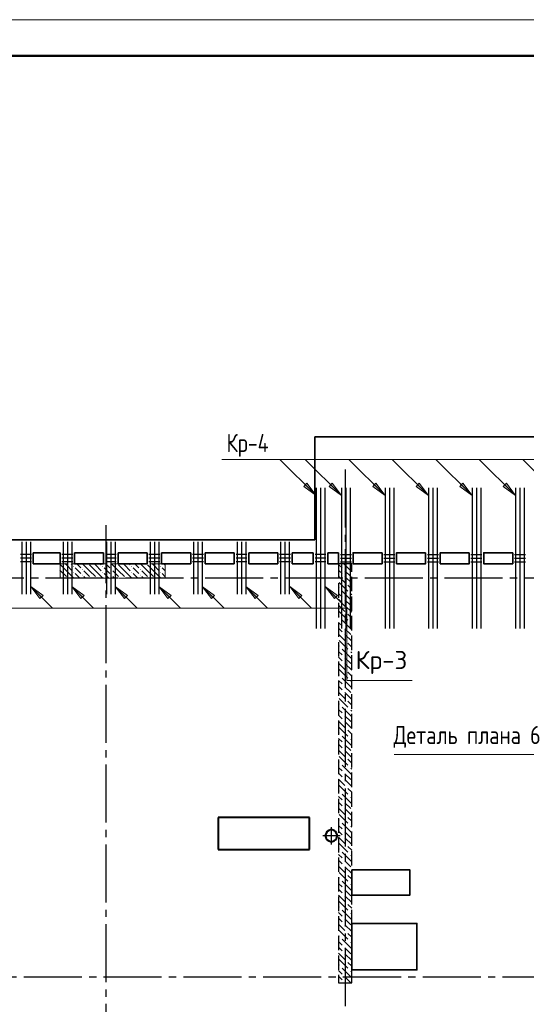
# Model space of a CAD drawing. Header units: millimetres. Extents: x 40580 to 1930067, y -240640 to 81020.
# Tile 71 of 256: x 363649 to 370634, y -211627 to -198052. Entities that reach past the tile are written whole.
import ezdxf

# ---------------------------------------------------------------- set-up
doc = ezdxf.new("R2010")
doc.units = ezdxf.units.MM
for name, pattern in [('______2', [270, 200, -70]), ('______5', [1100, 800, -100, 100, -100]), ('CENTER', [2, 1.25, -0.25, 0.25, -0.25])]:
    doc.linetypes.add(name, pattern=pattern)
for name, color, linetype, lineweight in [('S1 Стержни арматуры фон', 7, 'Continuous', 25), ('Standard', 7, 'Continuous', 25), ('ЖБ Перекрытие верхний уровень', 7, 'Continuous', 35), ('ОСИ', 7, 'CENTER', 15), ('Основная', 7, 'Continuous', 40), ('Позиционная метка номер позиции', 7, 'Continuous', 13), ('Поперечное армирование AW фон', 7, 'Continuous', 25), ('Примечания', 7, 'Continuous', 13)]:
    doc.layers.add(name, color=color, linetype=linetype, lineweight=lineweight)
doc.layers.add('ЖБ Пилон', color=7, linetype='______2', lineweight=13, true_color=0xa0a0a0)
doc.layers.add('ЖБ Стена верхний уровень', color=7, linetype='______2', true_color=0x656565)
doc.styles.add('GOST 2.304', font='isocpeur.ttf', dxfattribs={"width": 0.8})
doc.styles.add('ISOCPEUR', font='isocpeur.ttf')

msp = doc.modelspace()

# ---------------------------------------------------------------- hatches: boundary and pattern name
at = {"layer": 'ЖБ Пилон', "linetype": 'Continuous', "lineweight": -3, "transparency": 33554687}
for points in [[(364386.5, -205589.2), (364393, -205582.7), (364399.5, -205589.2), (364393, -205595.7)], [(364506.5, -205629.2), (364513, -205622.7), (364519.5, -205629.2), (364513, -205635.7)], [(364596.4, -205552.3), (364593, -205555.7), (364589.7, -205552.3)], [(364786.5, -205589.2), (364793, -205582.7), (364799.5, -205589.2), (364793, -205595.7)], [(364906.5, -205629.2), (364913, -205622.7), (364919.5, -205629.2), (364913, -205635.7)], [(364996.4, -205552.3), (364993, -205555.7), (364989.7, -205552.3)], [(365186.5, -205589.2), (365193, -205582.7), (365199.5, -205589.2), (365193, -205595.7)], [(365306.5, -205629.2), (365313, -205622.7), (365319.5, -205629.2), (365313, -205635.7)], [(365396.4, -205552.3), (365393, -205555.7), (365389.7, -205552.3)], [(365586.5, -205589.2), (365593, -205582.7), (365599.5, -205589.2), (365593, -205595.7)], [(364226.5, -205749.2), (364233, -205742.7), (364239.5, -205749.2), (364236.4, -205752.3), (364229.7, -205752.3)], [(364306.5, -205749.2), (364313, -205742.7), (364319.5, -205749.2), (364316.4, -205752.3), (364309.7, -205752.3)], [(364386.5, -205669.2), (364393, -205662.7), (364399.5, -205669.2), (364393, -205675.7)], [(364506.5, -205709.2), (364513, -205702.7), (364519.5, -205709.2), (364513, -205715.7)], [(364626.5, -205749.2), (364633, -205742.7), (364639.5, -205749.2), (364636.4, -205752.3), (364629.7, -205752.3)], [(364706.5, -205749.2), (364713, -205742.7), (364719.5, -205749.2), (364716.4, -205752.3), (364709.7, -205752.3)], [(364786.5, -205669.2), (364793, -205662.7), (364799.5, -205669.2), (364793, -205675.7)], [(364906.5, -205709.2), (364913, -205702.7), (364919.5, -205709.2), (364913, -205715.7)], [(365026.5, -205749.2), (365033, -205742.7), (365039.5, -205749.2), (365036.4, -205752.3), (365029.7, -205752.3)], [(365106.5, -205749.2), (365113, -205742.7), (365119.5, -205749.2), (365116.4, -205752.3), (365109.7, -205752.3)], [(365186.5, -205669.2), (365193, -205662.7), (365199.5, -205669.2), (365193, -205675.7)], [(365306.5, -205709.2), (365313, -205702.7), (365319.5, -205709.2), (365313, -205715.7)], [(365426.5, -205749.2), (365433, -205742.7), (365439.5, -205749.2), (365436.4, -205752.3), (365429.7, -205752.3)], [(365506.5, -205749.2), (365513, -205742.7), (365519.5, -205749.2), (365516.4, -205752.3), (365509.7, -205752.3)], [(365586.5, -205669.2), (365593, -205662.7), (365599.5, -205669.2), (365593, -205675.7)]]:
    msp.add_hatch(color=7, dxfattribs=at).paths.add_polyline_path(points, flags=16)
at = {"layer": 'Позиционная метка номер позиции', "linetype": 'Continuous', "lineweight": 13, "transparency": 33554687}
for points in [[(367608.8, -204443.9), (367736.1, -204613.6), (367566.4, -204486.3)], [(367958.8, -204443.9), (368086.1, -204613.6), (367916.4, -204486.3)], [(368558.8, -204443.9), (368686.1, -204613.6), (368516.4, -204486.3)], [(369158.8, -204443.9), (369286.1, -204613.6), (369116.4, -204486.3)], [(369758.8, -204443.9), (369886.1, -204613.6), (369716.4, -204486.3)], [(370358.8, -204443.9), (370486.1, -204613.6), (370316.4, -204486.3)], [(363928.4, -206034.1), (363801.1, -205864.4), (363970.8, -205991.7)], [(364493.4, -206034.1), (364366.1, -205864.4), (364535.8, -205991.7)], [(365093.4, -206034.1), (364966.1, -205864.4), (365135.8, -205991.7)], [(365693.4, -206034.1), (365566.1, -205864.4), (365735.8, -205991.7)], [(366293.4, -206034.1), (366166.1, -205864.4), (366335.8, -205991.7)], [(366893.4, -206034.1), (366766.1, -205864.4), (366935.8, -205991.7)], [(367498.4, -206034.1), (367371.1, -205864.4), (367540.8, -205991.7)], [(367988.4, -206034.1), (367861.1, -205864.4), (368030.8, -205991.7)]]:
    msp.add_hatch(color=7, dxfattribs=at).paths.add_polyline_path(points, flags=16)

# ---------------------------------------------------------------- linework, layer by layer
at = {"layer": 'S1 Стержни арматуры фон', "color": 7, "linetype": 'Continuous', "lineweight": -3, "transparency": 33554687}
for p, q in [((367736.1, -204508.3), (367736.1, -206446.3)), ((367796.1, -204508.3), (367796.1, -206446.3)), ((367856.1, -204508.3), (367856.1, -206446.3)), ((368086.1, -204508.3), (368086.1, -206446.3)), ((368086.1, -204509.3), (368086.1, -206445.3)), ((368146.1, -204508.3), (368146.1, -206446.3)), ((368146.1, -204509.3), (368146.1, -206445.3)), ((368206.1, -204508.3), (368206.1, -206446.3)), ((368206.1, -204509.3), (368206.1, -206445.3)), ((368686.1, -204508.3), (368686.1, -206446.3)), ((368686.1, -204509.3), (368686.1, -206445.3)), ((368746.1, -204508.3), (368746.1, -206446.3)), ((368746.1, -204509.3), (368746.1, -206445.3)), ((368806.1, -204508.3), (368806.1, -206446.3)), ((368806.1, -204509.3), (368806.1, -206445.3)), ((369286.1, -204508.3), (369286.1, -206446.3)), ((369286.1, -204509.3), (369286.1, -206445.3)), ((369346.1, -204508.3), (369346.1, -206446.3)), ((369346.1, -204509.3), (369346.1, -206445.3)), ((369406.1, -204508.3), (369406.1, -206446.3)), ((369406.1, -204509.3), (369406.1, -206445.3)), ((369886.1, -204508.3), (369886.1, -206446.3)), ((369886.1, -204509.3), (369886.1, -206445.3)), ((369946.1, -204508.3), (369946.1, -206446.3)), ((369946.1, -204509.3), (369946.1, -206445.3)), ((370006.1, -204508.3), (370006.1, -206446.3)), ((370006.1, -204509.3), (370006.1, -206445.3)), ((370486.1, -204508.3), (370486.1, -206446.3)), ((370486.1, -204509.3), (370486.1, -206445.3)), ((370546.1, -204508.3), (370546.1, -206446.3)), ((370546.1, -204509.3), (370546.1, -206445.3)), ((370606.1, -204508.3), (370606.1, -206446.3)), ((370606.1, -204509.3), (370606.1, -206445.3)), ((363676.1, -205252.3), (363676.1, -205972.3)), ((363736.1, -205252.3), (363736.1, -205972.3)), ((363796.1, -205252.3), (363796.1, -205972.3)), ((364246.1, -205252.3), (364246.1, -205972.3)), ((364306.1, -205252.3), (364306.1, -205972.3)), ((364366.1, -205252.3), (364366.1, -205972.3)), ((364846.1, -205252.3), (364846.1, -205972.3)), ((364906.1, -205252.3), (364906.1, -205972.3)), ((364966.1, -205252.3), (364966.1, -205972.3)), ((365446.1, -205252.3), (365446.1, -205972.3)), ((365506.1, -205252.3), (365506.1, -205972.3)), ((365566.1, -205252.3), (365566.1, -205972.3)), ((366046.1, -205252.3), (366046.1, -205972.3)), ((366106.1, -205252.3), (366106.1, -205972.3)), ((366166.1, -205252.3), (366166.1, -205972.3)), ((366646.1, -205252.3), (366646.1, -205972.3)), ((366706.1, -205252.3), (366706.1, -205972.3)), ((366766.1, -205252.3), (366766.1, -205972.3)), ((367246.1, -205252.3), (367246.1, -205972.3)), ((367306.1, -205252.3), (367306.1, -205972.3)), ((367366.1, -205252.3), (367366.1, -205972.3)), ((367736.1, -205252.3), (367736.1, -205972.3)), ((367796.1, -205252.3), (367796.1, -205972.3)), ((367856.1, -205252.3), (367856.1, -205972.3))]:
    msp.add_line(p, q, dxfattribs=at)
at = {"layer": 'Standard', "color": 8, "linetype": '______5', "lineweight": -3, "transparency": 33554687}
for p, q in [((368065.6, -209302.3), (367826.6, -209302.3)), ((367946.1, -209421.8), (367946.1, -209182.8))]:
    msp.add_line(p, q, dxfattribs=at)
at = {"layer": 'Standard', "color": 7, "linetype": 'Continuous', "lineweight": 13, "transparency": 33554687}
msp.add_lwpolyline([(333296.1, -240052.3), (392696.1, -240052.3), (392696.1, -198052.3), (333296.1, -198052.3), (333296.1, -240052.3)], close=True, dxfattribs=at)
at = {"layer": 'Standard', "color": 7, "linetype": 'Continuous', "lineweight": 50, "transparency": 33554687}
msp.add_lwpolyline([(335296.1, -198552.3), (392196.1, -198552.3), (392196.1, -239552.3), (335296.1, -239552.3), (335296.1, -198552.3)], close=True, dxfattribs=at)
at = {"layer": 'ЖБ Перекрытие верхний уровень', "transparency": 33554687, "extrusion": (0, 0, -1)}
for p, q in [((376396.1, -203802.3), (367716.1, -203802.3)), ((367716.1, -203802.3), (367716.1, -205222.3))]:
    msp.add_line(p, q, dxfattribs=at)
at = {"layer": 'ЖБ Перекрытие верхний уровень', "transparency": 33554687}
for p, q in [((367716.1, -205222.3), (361536.1, -205222.3)), ((363836.1, -205402.3), (364206.1, -205402.3)), ((363836.1, -205552.3), (363836.1, -205402.3)), ((364206.1, -205402.3), (364206.1, -205552.3)), ((364406.1, -205552.3), (364406.1, -205402.3)), ((364406.1, -205402.3), (364806.1, -205402.3)), ((364806.1, -205402.3), (364806.1, -205552.3)), ((365006.1, -205552.3), (365006.1, -205402.3)), ((365006.1, -205402.3), (365406.1, -205402.3)), ((365406.1, -205402.3), (365406.1, -205552.3)), ((365606.1, -205552.3), (365606.1, -205402.3)), ((365606.1, -205402.3), (366006.1, -205402.3)), ((366006.1, -205402.3), (366006.1, -205552.3)), ((366206.1, -205552.3), (366206.1, -205402.3)), ((366206.1, -205402.3), (366606.1, -205402.3)), ((366606.1, -205402.3), (366606.1, -205552.3)), ((366806.1, -205552.3), (366806.1, -205402.3)), ((366806.1, -205402.3), (367206.1, -205402.3)), ((367206.1, -205402.3), (367206.1, -205552.3)), ((367406.1, -205402.3), (367696.1, -205402.3)), ((367406.1, -205552.3), (367406.1, -205402.3)), ((367696.1, -205402.3), (367696.1, -205552.3)), ((367896.1, -205552.3), (367896.1, -205402.3)), ((367896.1, -205402.3), (368046.1, -205402.3)), ((368046.1, -205402.3), (368046.1, -205552.3)), ((364206.1, -205552.3), (363836.1, -205552.3)), ((364806.1, -205552.3), (364406.1, -205552.3)), ((365406.1, -205552.3), (365006.1, -205552.3)), ((366006.1, -205552.3), (365606.1, -205552.3)), ((366606.1, -205552.3), (366206.1, -205552.3)), ((367206.1, -205552.3), (366806.1, -205552.3)), ((367696.1, -205552.3), (367406.1, -205552.3)), ((368046.1, -205552.3), (367896.1, -205552.3))]:
    msp.add_line(p, q, dxfattribs=at)
at = {"layer": 'ЖБ Перекрытие верхний уровень', "transparency": 33554687, "extrusion": (0, 0, -1)}
for points in [[(-368646.1, -205402.3), (-368246.1, -205402.3), (-368246.1, -205552.3), (-368646.1, -205552.3)], [(-369246.1, -205402.3), (-368846.1, -205402.3), (-368846.1, -205552.3), (-369246.1, -205552.3)], [(-369846.1, -205402.3), (-369446.1, -205402.3), (-369446.1, -205552.3), (-369846.1, -205552.3)], [(-370446.1, -205402.3), (-370046.1, -205402.3), (-370046.1, -205552.3), (-370446.1, -205552.3)], [(-368226.1, -209772.3), (-369026.1, -209772.3), (-369026.1, -210122.3), (-368226.1, -210122.3)]]:
    msp.add_lwpolyline(points, close=True, dxfattribs=at)
at = {"layer": 'ЖБ Перекрытие верхний уровень', "transparency": 33554687}
msp.add_lwpolyline([(368226.1, -211152.3), (369126.1, -211152.3), (369126.1, -210512.3), (368226.1, -210512.3)], close=True, dxfattribs=at)
at = {"layer": 'ЖБ Пилон', "color": 253, "linetype": '______2', "lineweight": 13, "true_color": 0xa0a0a0, "transparency": 33554687}
for p, q in [((365656.1, -205552.3), (364206.1, -205552.3)), ((364206.1, -205552.3), (364206.1, -205752.3)), ((365656.1, -205752.3), (365656.1, -205552.3)), ((364206.1, -205752.3), (365656.1, -205752.3))]:
    msp.add_line(p, q, dxfattribs=at)
at = {"layer": 'ЖБ Пилон', "color": 9, "linetype": 'Continuous', "lineweight": -3, "true_color": 0xc7c7c7, "transparency": 33554687}
for p, q in [((364213, -205649.2), (364206.1, -205642.2)), ((364213, -205569.2), (364293, -205649.2)), ((364213, -205649.2), (364293, -205729.2)), ((364293, -205569.2), (364276.2, -205552.3)), ((364293, -205569.2), (364373, -205649.2)), ((364293, -205649.2), (364396.2, -205752.3)), ((364356.2, -205552.3), (364373, -205569.2)), ((364453, -205649.2), (364413, -205609.2)), ((364436.2, -205552.3), (364493, -205609.2)), ((364493, -205689.2), (364453, -205649.2)), ((364613, -205649.2), (364516.2, -205552.3)), ((364533, -205649.2), (364613, -205729.2)), ((364613, -205569.2), (364693, -205649.2)), ((364613, -205649.2), (364693, -205729.2)), ((364693, -205569.2), (364676.2, -205552.3)), ((364693, -205569.2), (364773, -205649.2)), ((364693, -205649.2), (364796.2, -205752.3)), ((364756.2, -205552.3), (364773, -205569.2)), ((364853, -205649.2), (364813, -205609.2)), ((364836.2, -205552.3), (364893, -205609.2)), ((364893, -205689.2), (364853, -205649.2)), ((365013, -205649.2), (364916.2, -205552.3)), ((364933, -205649.2), (365013, -205729.2)), ((365013, -205569.2), (365093, -205649.2)), ((365013, -205649.2), (365093, -205729.2)), ((365093, -205569.2), (365076.2, -205552.3)), ((365093, -205569.2), (365173, -205649.2)), ((365093, -205649.2), (365196.2, -205752.3)), ((365156.2, -205552.3), (365173, -205569.2)), ((365253, -205649.2), (365213, -205609.2)), ((365236.2, -205552.3), (365293, -205609.2)), ((365293, -205689.2), (365253, -205649.2)), ((365413, -205649.2), (365316.2, -205552.3)), ((365333, -205649.2), (365413, -205729.2)), ((365413, -205569.2), (365493, -205649.2)), ((365413, -205649.2), (365493, -205729.2)), ((365493, -205569.2), (365476.2, -205552.3)), ((365493, -205569.2), (365573, -205649.2)), ((365493, -205649.2), (365596.2, -205752.3)), ((365556.2, -205552.3), (365573, -205569.2)), ((365653, -205649.2), (365613, -205609.2)), ((365636.2, -205552.3), (365656.1, -205572.2)), ((365656.1, -205652.2), (365653, -205649.2)), ((364206.1, -205722.2), (364213, -205729.2)), ((364413, -205689.2), (364476.2, -205752.3)), ((364533, -205729.2), (364556.2, -205752.3)), ((364813, -205689.2), (364876.2, -205752.3)), ((364933, -205729.2), (364956.2, -205752.3)), ((365213, -205689.2), (365276.2, -205752.3)), ((365333, -205729.2), (365356.2, -205752.3)), ((365613, -205689.2), (365656.1, -205732.2))]:
    msp.add_line(p, q, dxfattribs=at)
at = {"layer": 'ЖБ Стена верхний уровень', "color": 251, "linetype": '______2', "lineweight": -3, "true_color": 0x656565, "transparency": 33554687}
for p, q in [((368226.1, -205552.3), (368046.1, -205552.3)), ((368046.1, -205552.3), (368046.1, -211332.3)), ((368226.1, -211332.3), (368226.1, -205552.3)), ((368046.1, -211332.3), (368226.1, -211332.3))]:
    msp.add_line(p, q, dxfattribs=at)
at = {"layer": 'ЖБ Стена верхний уровень', "color": 9, "linetype": 'Continuous', "lineweight": -3, "true_color": 0xc7c7c7, "transparency": 33554687}
for p, q in [((368046.1, -205562.2), (368093, -205609.2)), ((368053, -205649.2), (368046.1, -205642.2)), ((368093, -205689.2), (368053, -205649.2)), ((368213, -205649.2), (368116.2, -205552.3)), ((368133, -205649.2), (368213, -205729.2)), ((368046.1, -205722.2), (368133, -205809.2)), ((368133, -205729.2), (368226.1, -205822.2)), ((368046.1, -205882.2), (368053, -205889.2)), ((368053, -205809.2), (368173, -205929.2)), ((368226.1, -205902.2), (368173, -205849.2)), ((368046.1, -205962.2), (368093, -206009.2)), ((368053, -206049.2), (368046.1, -206042.2)), ((368093, -206089.2), (368053, -206049.2)), ((368213, -206049.2), (368093, -205929.2)), ((368133, -206049.2), (368213, -206129.2)), ((368213, -205969.2), (368226.1, -205982.2)), ((368213, -206049.2), (368226.1, -206062.2)), ((368046.1, -206122.2), (368133, -206209.2)), ((368133, -206129.2), (368226.1, -206222.2)), ((368046.1, -206282.2), (368053, -206289.2)), ((368053, -206209.2), (368173, -206329.2)), ((368226.1, -206302.2), (368173, -206249.2)), ((368046.1, -206362.2), (368093, -206409.2)), ((368053, -206449.2), (368046.1, -206442.2)), ((368093, -206489.2), (368053, -206449.2)), ((368213, -206449.2), (368093, -206329.2)), ((368133, -206449.2), (368213, -206529.2)), ((368213, -206369.2), (368226.1, -206382.2)), ((368213, -206449.2), (368226.1, -206462.2)), ((368046.1, -206522.2), (368133, -206609.2)), ((368133, -206529.2), (368226.1, -206622.2)), ((368046.1, -206682.2), (368053, -206689.2)), ((368053, -206609.2), (368173, -206729.2)), ((368213, -206849.2), (368093, -206729.2)), ((368226.1, -206702.2), (368173, -206649.2)), ((368046.1, -206762.2), (368093, -206809.2)), ((368053, -206849.2), (368046.1, -206842.2)), ((368093, -206889.2), (368053, -206849.2)), ((368133, -206849.2), (368213, -206929.2)), ((368213, -206769.2), (368226.1, -206782.2)), ((368213, -206849.2), (368226.1, -206862.2)), ((368046.1, -206922.2), (368133, -207009.2)), ((368133, -206929.2), (368226.1, -207022.2)), ((368046.1, -207082.2), (368053, -207089.2)), ((368053, -207009.2), (368173, -207129.2)), ((368213, -207249.2), (368093, -207129.2)), ((368226.1, -207102.2), (368173, -207049.2)), ((368046.1, -207162.2), (368093, -207209.2)), ((368053, -207249.2), (368046.1, -207242.2)), ((368093, -207289.2), (368053, -207249.2)), ((368133, -207249.2), (368213, -207329.2)), ((368213, -207169.2), (368226.1, -207182.2)), ((368213, -207249.2), (368226.1, -207262.2)), ((368046.1, -207322.2), (368133, -207409.2)), ((368053, -207409.2), (368173, -207529.2)), ((368133, -207329.2), (368226.1, -207422.2)), ((368046.1, -207482.2), (368053, -207489.2)), ((368213, -207649.2), (368093, -207529.2)), ((368226.1, -207502.2), (368173, -207449.2)), ((368046.1, -207562.2), (368093, -207609.2)), ((368053, -207649.2), (368046.1, -207642.2)), ((368093, -207689.2), (368053, -207649.2)), ((368133, -207649.2), (368213, -207729.2)), ((368213, -207569.2), (368226.1, -207582.2)), ((368213, -207649.2), (368226.1, -207662.2)), ((368046.1, -207722.2), (368133, -207809.2)), ((368053, -207809.2), (368173, -207929.2)), ((368133, -207729.2), (368226.1, -207822.2)), ((368046.1, -207882.2), (368053, -207889.2)), ((368213, -208049.2), (368093, -207929.2)), ((368226.1, -207902.2), (368173, -207849.2)), ((368046.1, -207962.2), (368093, -208009.2)), ((368053, -208049.2), (368046.1, -208042.2)), ((368093, -208089.2), (368053, -208049.2)), ((368133, -208049.2), (368213, -208129.2)), ((368213, -207969.2), (368226.1, -207982.2)), ((368213, -208049.2), (368226.1, -208062.2)), ((368046.1, -208122.2), (368133, -208209.2)), ((368053, -208209.2), (368173, -208329.2)), ((368133, -208129.2), (368226.1, -208222.2)), ((368046.1, -208282.2), (368053, -208289.2)), ((368046.1, -208362.2), (368093, -208409.2)), ((368213, -208449.2), (368093, -208329.2)), ((368226.1, -208302.2), (368173, -208249.2)), ((368053, -208449.2), (368046.1, -208442.2)), ((368093, -208489.2), (368053, -208449.2)), ((368133, -208449.2), (368213, -208529.2)), ((368213, -208369.2), (368226.1, -208382.2)), ((368213, -208449.2), (368226.1, -208462.2)), ((368046.1, -208522.2), (368133, -208609.2)), ((368053, -208609.2), (368173, -208729.2)), ((368133, -208529.2), (368226.1, -208622.2)), ((368046.1, -208682.2), (368053, -208689.2)), ((368046.1, -208762.2), (368093, -208809.2)), ((368213, -208849.2), (368093, -208729.2)), ((368226.1, -208702.2), (368173, -208649.2)), ((368213, -208769.2), (368226.1, -208782.2)), ((368053, -208849.2), (368046.1, -208842.2)), ((368093, -208889.2), (368053, -208849.2)), ((368133, -208849.2), (368213, -208929.2)), ((368213, -208849.2), (368226.1, -208862.2)), ((368046.1, -208922.2), (368133, -209009.2)), ((368053, -209009.2), (368173, -209129.2)), ((368133, -208929.2), (368226.1, -209022.2)), ((368046.1, -209082.2), (368053, -209089.2)), ((368046.1, -209162.2), (368093, -209209.2)), ((368213, -209249.2), (368093, -209129.2)), ((368226.1, -209102.2), (368173, -209049.2)), ((368213, -209169.2), (368226.1, -209182.2)), ((368053, -209249.2), (368046.1, -209242.2)), ((368093, -209289.2), (368053, -209249.2)), ((368133, -209249.2), (368213, -209329.2)), ((368213, -209249.2), (368226.1, -209262.2)), ((368046.1, -209322.2), (368133, -209409.2)), ((368053, -209409.2), (368173, -209529.2)), ((368133, -209329.2), (368226.1, -209422.2)), ((368226.1, -209502.2), (368173, -209449.2)), ((368046.1, -209482.2), (368053, -209489.2)), ((368046.1, -209562.2), (368093, -209609.2)), ((368213, -209649.2), (368093, -209529.2)), ((368213, -209569.2), (368226.1, -209582.2)), ((368053, -209649.2), (368046.1, -209642.2)), ((368093, -209689.2), (368053, -209649.2)), ((368133, -209649.2), (368213, -209729.2)), ((368213, -209649.2), (368226.1, -209662.2)), ((368046.1, -209722.2), (368133, -209809.2)), ((368053, -209809.2), (368173, -209929.2)), ((368133, -209729.2), (368226.1, -209822.2)), ((368226.1, -209902.2), (368173, -209849.2)), ((368046.1, -209882.2), (368053, -209889.2)), ((368046.1, -209962.2), (368093, -210009.2)), ((368213, -210049.2), (368093, -209929.2)), ((368213, -209969.2), (368226.1, -209982.2)), ((368053, -210049.2), (368046.1, -210042.2)), ((368046.1, -210122.2), (368133, -210209.2)), ((368093, -210089.2), (368053, -210049.2)), ((368133, -210049.2), (368213, -210129.2)), ((368133, -210129.2), (368226.1, -210222.2)), ((368213, -210049.2), (368226.1, -210062.2)), ((368053, -210209.2), (368173, -210329.2)), ((368226.1, -210302.2), (368173, -210249.2)), ((368046.1, -210282.2), (368053, -210289.2)), ((368046.1, -210362.2), (368093, -210409.2)), ((368213, -210449.2), (368093, -210329.2)), ((368213, -210369.2), (368226.1, -210382.2)), ((368053, -210449.2), (368046.1, -210442.2)), ((368046.1, -210522.2), (368133, -210609.2)), ((368093, -210489.2), (368053, -210449.2)), ((368133, -210449.2), (368213, -210529.2)), ((368133, -210529.2), (368226.1, -210622.2)), ((368213, -210449.2), (368226.1, -210462.2)), ((368053, -210609.2), (368173, -210729.2)), ((368226.1, -210702.2), (368173, -210649.2)), ((368046.1, -210682.2), (368053, -210689.2)), ((368046.1, -210762.2), (368093, -210809.2)), ((368213, -210849.2), (368093, -210729.2)), ((368213, -210769.2), (368226.1, -210782.2)), ((368053, -210849.2), (368046.1, -210842.2)), ((368046.1, -210922.2), (368133, -211009.2)), ((368093, -210889.2), (368053, -210849.2)), ((368133, -210849.2), (368213, -210929.2)), ((368133, -210929.2), (368226.1, -211022.2)), ((368213, -210849.2), (368226.1, -210862.2)), ((368053, -211009.2), (368173, -211129.2)), ((368226.1, -211102.2), (368173, -211049.2)), ((368046.1, -211082.2), (368053, -211089.2)), ((368046.1, -211162.2), (368093, -211209.2)), ((368213, -211249.2), (368093, -211129.2)), ((368213, -211169.2), (368226.1, -211182.2)), ((368053, -211249.2), (368046.1, -211242.2)), ((368046.1, -211322.2), (368056.2, -211332.3)), ((368093, -211289.2), (368053, -211249.2)), ((368133, -211249.2), (368213, -211329.2)), ((368133, -211329.2), (368136.2, -211332.3)), ((368213, -211249.2), (368226.1, -211262.2))]:
    msp.add_line(p, q, dxfattribs=at)
at = {"layer": 'ОСИ', "color": 8, "linetype": '______5', "lineweight": -3, "transparency": 33554687}
for p, q in [((368136.1, -204252.3), (368136.1, -223082.3)), ((364836.1, -205022.3), (364836.1, -223082.3)), ((383506.1, -205752.3), (337896.1, -205752.3)), ((383506.1, -205752.3), (337896.1, -205752.3)), ((383206.1, -211252.3), (337896.1, -211252.3))]:
    msp.add_line(p, q, dxfattribs=at)
at = {"layer": 'Основная', "transparency": 33554687}
for p, q in [((367646.1, -209052.3), (366386.1, -209052.3)), ((366386.1, -209052.3), (366386.1, -209492.3)), ((367646.1, -209492.3), (367646.1, -209052.3)), ((367874.2, -209265.7), (367866.4, -209289.7)), ((367866.4, -209289.7), (367866.4, -209314.9)), ((367866.4, -209314.9), (367874.2, -209338.9)), ((367889.1, -209245.3), (367874.2, -209265.7)), ((367909.5, -209230.4), (367889.1, -209245.3)), ((367933.5, -209222.6), (367909.5, -209230.4)), ((367958.7, -209222.6), (367933.5, -209222.6)), ((367982.7, -209230.4), (367958.7, -209222.6)), ((368003.1, -209245.3), (367982.7, -209230.4)), ((368018, -209265.7), (368003.1, -209245.3)), ((368025.8, -209289.7), (368018, -209265.7)), ((368018, -209338.9), (368025.8, -209314.9)), ((368025.8, -209314.9), (368025.8, -209289.7)), ((367874.2, -209338.9), (367889.1, -209359.3)), ((367889.1, -209359.3), (367909.5, -209374.2)), ((367909.5, -209374.2), (367933.5, -209382)), ((367933.5, -209382), (367958.7, -209382)), ((367958.7, -209382), (367982.7, -209374.2)), ((367982.7, -209374.2), (368003.1, -209359.3)), ((368003.1, -209359.3), (368018, -209338.9)), ((366386.1, -209492.3), (367646.1, -209492.3))]:
    msp.add_line(p, q, dxfattribs=at)
at = {"layer": 'Позиционная метка номер позиции', "color": 7, "linetype": 'Continuous', "lineweight": 13, "transparency": 33554687}
for p, q in [((375406.1, -204113.6), (366783.7, -204113.6)), ((368686.1, -204613.6), (368186.1, -204113.6)), ((369286.1, -204613.6), (368786.1, -204113.6)), ((369886.1, -204613.6), (369386.1, -204113.6)), ((370486.1, -204613.6), (369986.1, -204113.6)), ((371086.1, -204613.6), (370586.1, -204113.6)), ((367566.4, -204486.3), (367608.8, -204443.9)), ((367736.1, -204613.6), (367566.4, -204486.3)), ((367587.6, -204465.1), (367577, -204454.5)), ((367608.8, -204443.9), (367736.1, -204613.6)), ((367916.4, -204486.3), (367958.8, -204443.9)), ((368086.1, -204613.6), (367916.4, -204486.3)), ((367937.6, -204465.1), (367927, -204454.5)), ((367958.8, -204443.9), (368086.1, -204613.6)), ((368516.4, -204486.3), (368558.8, -204443.9)), ((368686.1, -204613.6), (368516.4, -204486.3)), ((368537.6, -204465.1), (368527, -204454.5)), ((368558.8, -204443.9), (368686.1, -204613.6)), ((369116.4, -204486.3), (369158.8, -204443.9)), ((369286.1, -204613.6), (369116.4, -204486.3)), ((369137.6, -204465.1), (369127, -204454.5)), ((369158.8, -204443.9), (369286.1, -204613.6)), ((369716.4, -204486.3), (369758.8, -204443.9)), ((369886.1, -204613.6), (369716.4, -204486.3)), ((369737.6, -204465.1), (369727, -204454.5)), ((369758.8, -204443.9), (369886.1, -204613.6)), ((370316.4, -204486.3), (370358.8, -204443.9)), ((370486.1, -204613.6), (370316.4, -204486.3)), ((370337.6, -204465.1), (370327, -204454.5)), ((370358.8, -204443.9), (370486.1, -204613.6)), ((363801.1, -205864.4), (364101.1, -206164.4)), ((363801.1, -205864.4), (363801.1, -205864.4)), ((363801.1, -205864.4), (363801.1, -205864.4)), ((363801.1, -205864.4), (363801.1, -205864.4)), ((363801.1, -205864.4), (363970.8, -205991.7)), ((363928.4, -206034.1), (363801.1, -205864.4)), ((364366.1, -205864.4), (364666.1, -206164.4)), ((364366.1, -205864.4), (364366.1, -205864.4)), ((364366.1, -205864.4), (364366.1, -205864.4)), ((364366.1, -205864.4), (364366.1, -205864.4)), ((364366.1, -205864.4), (364535.8, -205991.7)), ((364493.4, -206034.1), (364366.1, -205864.4)), ((364966.1, -205864.4), (365266.1, -206164.4)), ((364966.1, -205864.4), (364966.1, -205864.4)), ((364966.1, -205864.4), (364966.1, -205864.4)), ((364966.1, -205864.4), (364966.1, -205864.4)), ((364966.1, -205864.4), (365135.8, -205991.7)), ((365093.4, -206034.1), (364966.1, -205864.4)), ((365566.1, -205864.4), (365866.1, -206164.4)), ((365566.1, -205864.4), (365566.1, -205864.4)), ((365566.1, -205864.4), (365566.1, -205864.4)), ((365566.1, -205864.4), (365566.1, -205864.4)), ((365566.1, -205864.4), (365735.8, -205991.7)), ((365693.4, -206034.1), (365566.1, -205864.4)), ((366166.1, -205864.4), (366466.1, -206164.4)), ((366166.1, -205864.4), (366166.1, -205864.4)), ((366166.1, -205864.4), (366166.1, -205864.4)), ((366166.1, -205864.4), (366166.1, -205864.4)), ((366166.1, -205864.4), (366335.8, -205991.7)), ((366293.4, -206034.1), (366166.1, -205864.4)), ((366766.1, -205864.4), (367066.1, -206164.4)), ((366766.1, -205864.4), (366766.1, -205864.4)), ((366766.1, -205864.4), (366766.1, -205864.4)), ((366766.1, -205864.4), (366766.1, -205864.4)), ((366766.1, -205864.4), (366935.8, -205991.7)), ((366893.4, -206034.1), (366766.1, -205864.4)), ((367371.1, -205864.4), (367671.1, -206164.4)), ((367371.1, -205864.4), (367371.1, -205864.4)), ((367371.1, -205864.4), (367371.1, -205864.4)), ((367371.1, -205864.4), (367371.1, -205864.4)), ((367371.1, -205864.4), (367540.8, -205991.7)), ((367498.4, -206034.1), (367371.1, -205864.4)), ((367861.1, -205864.4), (368161.1, -206164.4)), ((367861.1, -205864.4), (367861.1, -205864.4)), ((367861.1, -205864.4), (367861.1, -205864.4)), ((367861.1, -205864.4), (367861.1, -205864.4)), ((367861.1, -205864.4), (368030.8, -205991.7)), ((367988.4, -206034.1), (367861.1, -205864.4)), ((363970.8, -205991.7), (363928.4, -206034.1)), ((363949.6, -206012.9), (363960.2, -206023.5)), ((364535.8, -205991.7), (364493.4, -206034.1)), ((364514.6, -206012.9), (364525.2, -206023.5)), ((365135.8, -205991.7), (365093.4, -206034.1)), ((365114.6, -206012.9), (365125.2, -206023.5)), ((365735.8, -205991.7), (365693.4, -206034.1)), ((365714.6, -206012.9), (365725.2, -206023.5)), ((366335.8, -205991.7), (366293.4, -206034.1)), ((366314.6, -206012.9), (366325.2, -206023.5)), ((366935.8, -205991.7), (366893.4, -206034.1)), ((366914.6, -206012.9), (366925.2, -206023.5)), ((367540.8, -205991.7), (367498.4, -206034.1)), ((367519.6, -206012.9), (367530.2, -206023.5)), ((368030.8, -205991.7), (367988.4, -206034.1)), ((368009.6, -206012.9), (368020.2, -206023.5)), ((356296.1, -206164.4), (368161.1, -206164.4)), ((368161.1, -206164.4), (368161.1, -207164.4)), ((369059.7, -207164.4), (368161.1, -207164.4))]:
    msp.add_line(p, q, dxfattribs=at)
for points in [[(367736.1, -204613.6), (367236.1, -204113.6), (366433.8, -204113.6)], [(368086.1, -204613.6), (367586.1, -204113.6), (366783.7, -204113.6)]]:
    msp.add_lwpolyline(points, dxfattribs=at)
at = {"layer": 'Поперечное армирование AW фон', "color": 7, "linetype": 'Continuous', "lineweight": -3, "transparency": 33554687}
for p, q in [((363811.1, -205427.3), (363661.1, -205427.3)), ((363811.1, -205477.3), (363661.1, -205477.3)), ((364381.1, -205427.3), (364231.1, -205427.3)), ((364381.1, -205477.3), (364231.1, -205477.3)), ((364981.1, -205427.3), (364831.1, -205427.3)), ((364981.1, -205477.3), (364831.1, -205477.3)), ((365581.1, -205427.3), (365431.1, -205427.3)), ((365581.1, -205477.3), (365431.1, -205477.3)), ((366181.1, -205427.3), (366031.1, -205427.3)), ((366181.1, -205477.3), (366031.1, -205477.3)), ((366781.1, -205427.3), (366631.1, -205427.3)), ((366781.1, -205477.3), (366631.1, -205477.3)), ((367381.1, -205427.3), (367231.1, -205427.3)), ((367381.1, -205477.3), (367231.1, -205477.3)), ((367871.1, -205427.3), (367721.1, -205427.3)), ((367871.1, -205427.3), (367721.1, -205427.3)), ((367871.1, -205477.3), (367721.1, -205477.3)), ((367871.1, -205477.3), (367721.1, -205477.3)), ((368070.6, -205427.3), (368221.6, -205427.3)), ((368070.6, -205477.3), (368221.6, -205477.3)), ((368670.6, -205427.3), (368821.6, -205427.3)), ((368670.6, -205477.3), (368821.6, -205477.3)), ((369270.6, -205427.3), (369421.6, -205427.3)), ((369270.6, -205477.3), (369421.6, -205477.3)), ((369870.6, -205427.3), (370021.6, -205427.3)), ((369870.6, -205477.3), (370021.6, -205477.3)), ((370470.6, -205427.3), (370621.6, -205427.3)), ((370470.6, -205477.3), (370621.6, -205477.3)), ((363811.1, -205527.3), (363661.1, -205527.3)), ((364381.1, -205527.3), (364231.1, -205527.3)), ((364981.1, -205527.3), (364831.1, -205527.3)), ((365581.1, -205527.3), (365431.1, -205527.3)), ((366181.1, -205527.3), (366031.1, -205527.3)), ((366781.1, -205527.3), (366631.1, -205527.3)), ((367381.1, -205527.3), (367231.1, -205527.3)), ((367871.1, -205527.3), (367721.1, -205527.3)), ((367871.1, -205527.3), (367721.1, -205527.3)), ((368070.6, -205527.3), (368221.6, -205527.3)), ((368670.6, -205527.3), (368821.6, -205527.3)), ((369270.6, -205527.3), (369421.6, -205527.3)), ((369870.6, -205527.3), (370021.6, -205527.3)), ((370470.6, -205527.3), (370621.6, -205527.3))]:
    msp.add_line(p, q, dxfattribs=at)
at = {"layer": 'Примечания', "color": 7, "linetype": 'Continuous', "lineweight": 13, "transparency": 33554687}
msp.add_lwpolyline([(371181.1, -206852.3), (371181.1, -208182.3), (368811.1, -208182.3)], dxfattribs=at)

# ---------------------------------------------------------------- texts
at = {"layer": 'Standard', "color": 7, "linetype": 'Continuous', "lineweight": 25, "transparency": 33554687, "insert": (368280.2, -207072.7), "char_height": 250, "width": 711.249, "attachment_point": 7, "style": 'ISOCPEUR'}
msp.add_mtext('Кр-3', dxfattribs=at)
at = {"layer": 'Примечания', "color": 7, "linetype": 'Continuous', "lineweight": 25, "transparency": 33554687, "char_height": 250, "attachment_point": 7, "style": 'GOST 2.304'}
for s, insert, width in [('Кр-4', (366500.8, -204080.6), 728.949), ('Деталь\\~плана\\~6', (368802.8, -208090.6), 2150.159)]:
    msp.add_mtext(s, dxfattribs=dict(at, insert=insert, width=width))

doc.saveas('drawing.dxf')
